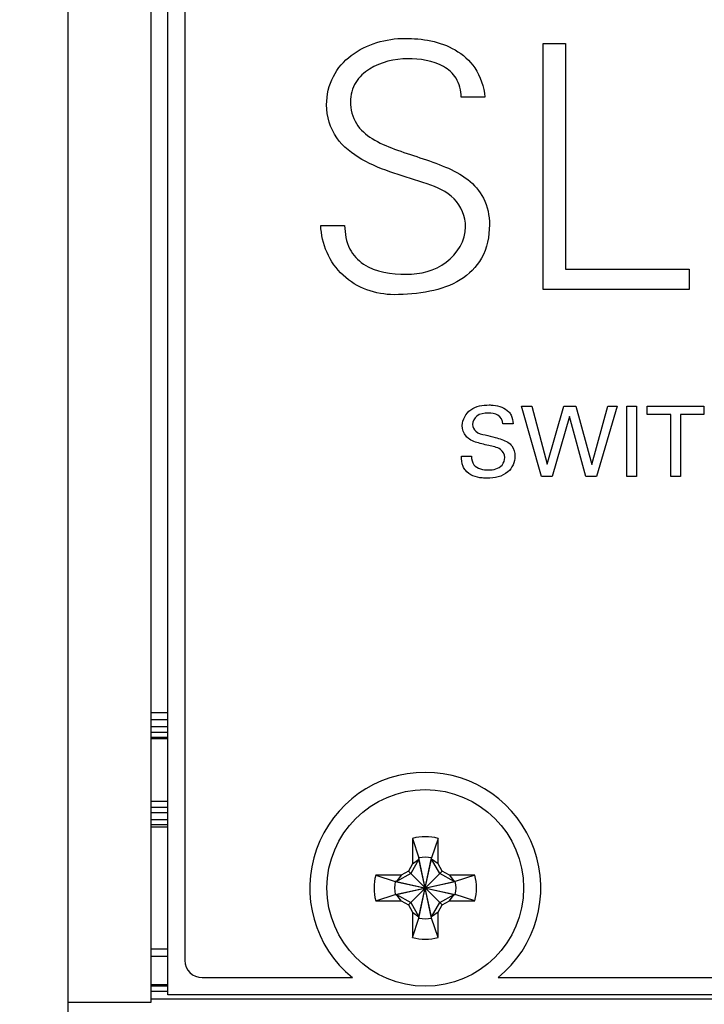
# Model space of a CAD drawing. Header units: inches. Extents: x 0 to 34, y 0 to 22.
# Tile 6 of 88: x 8.832 to 9.223, y 4.591 to 5.152. Entities that reach past the tile are written whole.
import ezdxf

# ---------------------------------------------------------------- set-up
doc = ezdxf.new("R2010")
doc.units = ezdxf.units.IN
doc.header["$LTSCALE"] = 1.87
doc.header["$MEASUREMENT"] = 0
doc.layers.get('0').update_dxf_attribs({"linetype": 'CONTINUOUS'})
doc.layers.add('02___PRT_ALL_AXES', color=7, linetype='CONTINUOUS')
doc.layers.add('DIMENSIONS', color=7, linetype='CONTINUOUS')
doc.styles.get("Standard").update_dxf_attribs({"font": 'txt', "width": 0.8})
doc.dimstyles.new('DIMSTYLE_1', dxfattribs={"dimtxt": 0.125, "dimasz": 0.18, "dimexe": 0.125, "dimexo": 0.0625, "dimgap": 0.0625, "dimtad": 0, "dimtih": 1, "dimtoh": 1, "dimlfac": 2, "dimdsep": 46, "dimtxsty": 'STANDARD', "dimblk": '_FILLED', "dimblk1": '_FILLED', "dimblk2": '_FILLED', "dimcen": 0.09, "dimadec": 0, "dimazin": 0, "dimtp": 0.001, "dimtm": 0.001, "dimtfac": 1, "dimtofl": 0, "dimtmove": 0, "dimatfit": 3, "dimldrblk": '_FILLED', "dimfxl": 1, "dimtolj": 1, "dimarcsym": 0})

# ---------------------------------------------------------------- blocks, each defined once
blk = doc.blocks.new('_FILLED')
at = {"color": 0, "linetype": 'BYBLOCK'}
blk.add_solid([(0, 0), (-1, 0.1736111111), (-1, -0.1736111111)], dxfattribs=at)
blk = doc.blocks.new('*D5')
at = {"layer": 'DIMENSIONS', "color": 2, "linetype": 'CONTINUOUS'}
for p, q in [((8.5354799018, 4.5728734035), (8.5354799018, 2.3538782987)), ((8.3622515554, 4.0777956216), (8.3622515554, 2.3538782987)), ((8.3622515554, 2.4788782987), (7.9873525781, 2.4788782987)), ((8.5354799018, 2.4788782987), (8.8954799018, 2.4788782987))]:
    blk.add_line(p, q, dxfattribs=at)
at = {"layer": 'DIMENSIONS', "color": 2, "linetype": 'CONTINUOUS', "xscale": 0.18, "yscale": 0.18, "zscale": 0.18}
blk.add_blockref('_FILLED', (8.3622515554, 2.4788782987), dxfattribs=at)
at = {"layer": 'DIMENSIONS', "color": 2, "linetype": 'CONTINUOUS', "xscale": 0.18, "yscale": 0.18, "zscale": 0.18, "rotation": 180}
blk.add_blockref('_FILLED', (8.5354799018, 2.4788782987), dxfattribs=at)
at = {"layer": 'DIMENSIONS', "color": 2, "linetype": 'CONTINUOUS', "insert": (7.9248525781, 2.5413782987), "char_height": 0.125, "width": 1.025, "attachment_point": 3, "line_spacing_factor": 0.9}
blk.add_mtext('8.8{\\Ftxt.shx;\\W1.000000;\\H0.125000; }[.346]', dxfattribs=at)
blk = doc.blocks.new('*D6')
at = {"layer": 'DIMENSIONS', "color": 2, "linetype": 'CONTINUOUS'}
for p, q in [((8.5354799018, 4.5728734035), (8.5354799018, 3.1038782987)), ((17.6890232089, 4.5728734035), (17.6890232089, 3.1038782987)), ((8.5354799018, 3.2288782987), (12.4372515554, 3.2288782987)), ((17.6890232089, 3.2288782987), (13.7872515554, 3.2288782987))]:
    blk.add_line(p, q, dxfattribs=at)
at = {"layer": 'DIMENSIONS', "color": 2, "linetype": 'CONTINUOUS', "xscale": 0.18, "yscale": 0.18, "zscale": 0.18, "rotation": 180}
blk.add_blockref('_FILLED', (8.5354799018, 3.2288782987), dxfattribs=at)
at = {"layer": 'DIMENSIONS', "color": 2, "linetype": 'CONTINUOUS', "xscale": 0.18, "yscale": 0.18, "zscale": 0.18}
blk.add_blockref('_FILLED', (17.6890232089, 3.2288782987), dxfattribs=at)
at = {"layer": 'DIMENSIONS', "color": 2, "linetype": 'CONTINUOUS', "insert": (13.1122515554, 3.2913782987), "char_height": 0.125, "width": 1.225, "attachment_point": 2, "line_spacing_factor": 0.9}
blk.add_mtext('465{\\Ftxt.shx;\\W1.000000;\\H0.125000; }[18.307]', dxfattribs=at)

msp = doc.modelspace()

# ---------------------------------------------------------------- linework, layer by layer
at = {"color": 7, "linetype": 'CONTINUOUS'}
for p, q in [((8.8592987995, 4.1206105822), (8.8592987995, 8.4798625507)), ((8.906542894, 8.0087995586), (8.906542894, 4.5916735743)), ((8.9161885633, 4.596004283), (8.9161885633, 8.0044688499)), ((8.9260310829, 7.9847838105), (8.9260310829, 4.6156893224)), ((8.9161885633, 4.7569294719), (8.906542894, 4.7569294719)), ((8.9161885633, 4.752992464), (8.906542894, 4.752992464)), ((8.906542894, 4.7490554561), (8.9161885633, 4.7490554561)), ((8.9161885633, 4.7457650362), (8.906542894, 4.7457650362)), ((8.906542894, 4.7429813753), (8.9161885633, 4.7429813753)), ((8.9161885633, 4.7421656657), (8.906542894, 4.7421656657)), ((8.9161885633, 4.7063275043), (8.906542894, 4.7063270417)), ((8.9161885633, 4.7063223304), (8.906542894, 4.7063227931)), ((8.906542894, 4.7031333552), (8.9161885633, 4.7031333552)), ((8.9161885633, 4.6998428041), (8.906542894, 4.6998428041)), ((8.9161885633, 4.6959057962), (8.906542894, 4.6959057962)), ((8.9161885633, 4.6931220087), (8.906542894, 4.6931220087)), ((8.906542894, 4.6919688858), (8.9161885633, 4.6919688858)), ((9.0559523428, 4.6853382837), (9.0595940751, 4.6741850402)), ((9.0559523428, 4.6853382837), (9.0559523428, 4.6707713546)), ((9.0705192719, 4.6853382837), (9.0668775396, 4.6741850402)), ((9.0705192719, 4.6707713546), (9.0705192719, 4.6853382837)), ((9.0668775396, 4.6398707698), (9.0595940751, 4.6741850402)), ((9.0595940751, 4.6741850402), (9.0595940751, 4.6734566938)), ((9.0595940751, 4.6398707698), (9.0668775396, 4.6741850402)), ((9.0668775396, 4.6734566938), (9.0668775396, 4.6741850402)), ((9.0559523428, 4.6707713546), (9.0535878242, 4.6666758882)), ((9.0595940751, 4.6734566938), (9.0549136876, 4.6653500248)), ((9.0559523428, 4.6707713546), (9.0595940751, 4.6734566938)), ((9.0668775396, 4.6405991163), (9.0595940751, 4.6734566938)), ((9.0595940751, 4.6405991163), (9.0668775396, 4.6734566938)), ((9.0715579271, 4.6653500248), (9.0668775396, 4.6734566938)), ((9.0705192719, 4.6707713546), (9.0668775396, 4.6734566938)), ((9.0728837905, 4.6666758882), (9.0705192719, 4.6707713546)), ((9.0349254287, 4.6643113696), (9.0460786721, 4.6606696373)), ((9.0494923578, 4.6643113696), (9.0349254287, 4.6643113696)), ((9.0549136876, 4.6653500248), (9.0468070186, 4.6606696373)), ((9.0494923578, 4.6643113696), (9.0468070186, 4.6606696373)), ((9.0535878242, 4.6666758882), (9.0494923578, 4.6643113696)), ((9.0535878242, 4.6666758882), (9.0728837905, 4.6473799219)), ((9.0535878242, 4.6473799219), (9.0728837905, 4.6666758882)), ((9.0796645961, 4.6606696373), (9.0715579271, 4.6653500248)), ((9.0769792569, 4.6643113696), (9.0728837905, 4.6666758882)), ((9.0769792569, 4.6643113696), (9.0796645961, 4.6606696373)), ((9.091546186, 4.6643113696), (9.0769792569, 4.6643113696)), ((9.091546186, 4.6643113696), (9.0803929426, 4.6606696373)), ((9.0460786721, 4.6606696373), (9.0803929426, 4.6533861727)), ((9.0468070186, 4.6606696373), (9.0460786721, 4.6606696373)), ((9.0460786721, 4.6533861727), (9.0803929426, 4.6606696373)), ((9.0468070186, 4.6606696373), (9.0796645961, 4.6533861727)), ((9.0468070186, 4.6533861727), (9.0796645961, 4.6606696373)), ((9.0803929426, 4.6606696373), (9.0796645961, 4.6606696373)), ((9.0349254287, 4.6497444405), (9.0460786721, 4.6533861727)), ((9.0460786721, 4.6533861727), (9.0468070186, 4.6533861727)), ((9.0494923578, 4.6497444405), (9.0468070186, 4.6533861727)), ((9.0468070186, 4.6533861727), (9.0549136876, 4.6487057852)), ((9.0715579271, 4.6487057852), (9.0796645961, 4.6533861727)), ((9.0769792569, 4.6497444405), (9.0796645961, 4.6533861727)), ((9.0796645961, 4.6533861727), (9.0803929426, 4.6533861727)), ((9.091546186, 4.6497444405), (9.0803929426, 4.6533861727)), ((9.0349254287, 4.6497444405), (9.0494923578, 4.6497444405)), ((9.0494923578, 4.6497444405), (9.0535878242, 4.6473799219)), ((9.0535878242, 4.6473799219), (9.0559523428, 4.6432844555)), ((9.0549136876, 4.6487057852), (9.0595940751, 4.6405991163)), ((9.0668775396, 4.6405991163), (9.0715579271, 4.6487057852)), ((9.0705192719, 4.6432844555), (9.0728837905, 4.6473799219)), ((9.0728837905, 4.6473799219), (9.0769792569, 4.6497444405)), ((9.0769792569, 4.6497444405), (9.091546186, 4.6497444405)), ((9.0559523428, 4.6432844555), (9.0559523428, 4.6287175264)), ((9.0559523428, 4.6432844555), (9.0595940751, 4.6405991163)), ((9.0595940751, 4.6405991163), (9.0595940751, 4.6398707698)), ((9.0705192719, 4.6432844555), (9.0668775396, 4.6405991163)), ((9.0668775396, 4.6398707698), (9.0668775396, 4.6405991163)), ((9.0705192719, 4.6287175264), (9.0705192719, 4.6432844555)), ((9.0559523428, 4.6287175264), (9.0595940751, 4.6398707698)), ((9.0705192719, 4.6287175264), (9.0668775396, 4.6398707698)), ((8.9161885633, 4.6220869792), (8.906542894, 4.6220869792)), ((8.906542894, 4.6181499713), (8.9161885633, 4.6181499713)), ((8.9161888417, 4.6018088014), (8.906542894, 4.601809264)), ((8.9161883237, 4.6009986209), (8.906542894, 4.6009981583)), ((8.906542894, 4.5982121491), (8.9161885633, 4.5982121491)), ((10.1102830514, 4.596004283), (8.9161885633, 4.596004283)), ((8.906542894, 4.5916735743), (8.8592987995, 4.5916735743)), ((17.3179602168, 4.5935436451), (8.906542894, 4.5935436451))]:
    msp.add_line(p, q, dxfattribs=at)
at = {"color": 40, "linetype": 'CONTINUOUS'}
for p, q in [((9.1305762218, 4.9984474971), (9.1305762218, 5.1388349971)), ((9.1305762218, 5.1388349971), (9.1432137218, 5.1388349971)), ((9.1432137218, 5.1388349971), (9.1432137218, 5.0101120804)), ((9.0973255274, 5.1083106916), (9.0837144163, 5.1083106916)), ((9.0036060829, 5.0350009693), (9.0172164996, 5.0350009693)), ((9.1432137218, 5.0101120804), (9.2137977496, 5.0101120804)), ((9.2137977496, 5.0101120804), (9.2137977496, 4.9984474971)), ((9.2137977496, 4.9984474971), (9.1305762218, 4.9984474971)), ((9.1295963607, 4.8917377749), (9.1182130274, 4.9318245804)), ((9.1182130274, 4.9318245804), (9.1241539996, 4.9318245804)), ((9.1241539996, 4.9318245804), (9.1328171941, 4.8988447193)), ((9.1328171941, 4.8988447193), (9.1423658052, 4.9318245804)), ((9.1423658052, 4.9318245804), (9.1492526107, 4.9318245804)), ((9.1492526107, 4.9318245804), (9.1583033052, 4.8985669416)), ((9.1583033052, 4.8985669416), (9.1674074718, 4.9318245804)), ((9.1728498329, 4.9318245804), (9.1609678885, 4.8917377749)), ((9.1674074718, 4.9318245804), (9.1728498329, 4.9318245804)), ((9.1782109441, 4.8917377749), (9.1782109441, 4.9318245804)), ((9.1782109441, 4.9318245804), (9.1837651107, 4.9318245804)), ((9.1837651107, 4.9318245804), (9.1837651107, 4.8917377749)), ((9.1899359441, 4.9271044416), (9.1899359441, 4.9318245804)), ((9.1899359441, 4.9318245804), (9.2223053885, 4.9318245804)), ((9.2033741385, 4.9271044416), (9.1899359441, 4.9271044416)), ((9.2033741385, 4.8917377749), (9.2033741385, 4.9271044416)), ((9.2088706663, 4.9271044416), (9.2088706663, 4.8917377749)), ((9.2223053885, 4.9271044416), (9.2088706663, 4.9271044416)), ((9.2223053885, 4.9318245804), (9.2223053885, 4.9271044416)), ((9.1133644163, 4.9218280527), (9.1075859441, 4.9218280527)), ((9.1455296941, 4.9259919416), (9.1355908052, 4.8917377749)), ((9.1548033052, 4.8917377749), (9.1455296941, 4.9259919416)), ((9.0838234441, 4.9034495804), (9.0895977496, 4.9034495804)), ((9.1355908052, 4.8917377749), (9.1295963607, 4.8917377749)), ((9.1609678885, 4.8917377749), (9.1548033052, 4.8917377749)), ((9.1837651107, 4.8917377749), (9.1782109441, 4.8917377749)), ((9.2088706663, 4.8917377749), (9.2033741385, 4.8917377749))]:
    msp.add_line(p, q, dxfattribs=at)
at = {"color": 7, "linetype": 'CONTINUOUS'}
msp.add_circle((9.0632358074, 4.657027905), 0.0561023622, dxfattribs=at)
for centre, radius, start, end in [((9.0632358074, 4.657027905), 0.0292322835, 75.5722926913, 104.4277073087), ((9.0632358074, 4.657027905), 0.0175393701, 78.0163899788, 101.9836100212), ((9.0632358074, 4.657027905), 0.0292322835, 165.5722926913, 194.4277073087), ((9.0632358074, 4.657027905), 0.0292322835, 345.5722926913, 14.4277073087), ((9.0632358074, 4.657027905), 0.0175393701, 168.0163899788, 191.9836100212), ((9.0632358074, 4.657027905), 0.0175393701, 348.0163899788, 11.9836100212), ((9.0632358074, 4.657027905), 0.0175393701, 258.0163899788, 281.9836100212), ((9.0632358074, 4.657027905), 0.0292322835, 255.5722926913, 284.4277073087), ((8.9358736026, 4.6156893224), 0.0098425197, 180, 270)]:
    msp.add_arc(centre, radius, start, end, dxfattribs=at)
at = {"color": 40, "linetype": 'CONTINUOUS'}
for points, knots in [([(9.0069123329, 5.1038349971), (9.0069123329, 5.1094067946), (9.0093985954, 5.1204642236), (9.0240919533, 5.1370396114), (9.0409030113, 5.1417509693), (9.0516338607, 5.1417509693)], [0, 0, 0, 0, 0.2589329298, 0.5013152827, 1, 1, 1, 1]), ([(9.0516338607, 5.1417509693), (9.0614186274, 5.1417509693), (9.0770248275, 5.1392754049), (9.0931916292, 5.1251395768), (9.0966538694, 5.1141477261), (9.0973255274, 5.1083106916)], [0, 0, 0, 0, 0.4721457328, 0.7164862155, 1, 1, 1, 1]), ([(9.0531866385, 5.1300870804), (9.0456642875, 5.1300870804), (9.0340341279, 5.1274909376), (9.0225627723, 5.1171071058), (9.0205227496, 5.1094047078), (9.0205227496, 5.1055843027)], [0, 0, 0, 0, 0.50214914, 0.7449715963, 1, 1, 1, 1]), ([(9.0837144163, 5.1083106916), (9.0836319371, 5.1120062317), (9.0819909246, 5.1192350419), (9.071045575, 5.1288607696), (9.0601807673, 5.1300870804), (9.0531866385, 5.1300870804)], [0, 0, 0, 0, 0.2651773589, 0.4982538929, 1, 1, 1, 1]), ([(9.0642713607, 5.0587231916), (9.0516962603, 5.0629142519), (9.0325072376, 5.0676468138), (9.0108635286, 5.0839096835), (9.0069123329, 5.0972868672), (9.0069123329, 5.1038349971)], [0, 0, 0, 0, 0.5075868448, 0.7492481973, 1, 1, 1, 1]), ([(9.0205227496, 5.1055843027), (9.0205227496, 5.1012734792), (9.0227048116, 5.0924853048), (9.0331119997, 5.0836950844), (9.0459628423, 5.0782493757), (9.0602504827, 5.0737394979), (9.0745985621, 5.0688374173), (9.0877289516, 5.0620612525), (9.0979586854, 5.0507849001), (9.0998546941, 5.0406129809), (9.0998546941, 5.0353940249)], [0, 0, 0, 0, 0.1131339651, 0.2213507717, 0.3442129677, 0.4787207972, 0.6143931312, 0.7420937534, 0.8630328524, 1, 1, 1, 1]), ([(9.0862442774, 5.0342273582), (9.0862442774, 5.0400011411), (9.0812361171, 5.0522200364), (9.0698461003, 5.0568967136), (9.0642713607, 5.0587231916)], [0, 0, 0, 0, 0.4960249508, 1, 1, 1, 1]), ([(9.0454116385, 4.9955315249), (9.0350443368, 4.9955315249), (9.0132103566, 5.0031150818), (9.0038676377, 5.0246256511), (9.0036060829, 5.0350009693)], [0, 0, 0, 0, 0.4997273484, 1, 1, 1, 1]), ([(9.0172164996, 5.0350009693), (9.0172988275, 5.030408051), (9.0187494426, 5.0216893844), (9.0306720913, 5.0086924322), (9.0440092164, 5.0071961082), (9.0524102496, 5.0071961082)], [0, 0, 0, 0, 0.2731040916, 0.5005380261, 1, 1, 1, 1]), ([(9.0998546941, 5.0353940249), (9.0998546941, 5.0288469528), (9.0974116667, 5.0160227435), (9.0834533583, 5.0025577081), (9.0653037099, 4.9965507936), (9.0522426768, 4.9955315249), (9.0454116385, 4.9955315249)], [0, 0, 0, 0, 0.2585826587, 0.4855308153, 0.7302018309, 1, 1, 1, 1]), ([(9.0524102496, 5.0071961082), (9.0603492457, 5.0071961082), (9.076735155, 5.0108043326), (9.0862442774, 5.0265516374), (9.0862442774, 5.0342273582)], [0, 0, 0, 0, 0.5084303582, 1, 1, 1, 1]), ([(9.0843789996, 4.9208856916), (9.0843789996, 4.9242629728), (9.0885443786, 4.9314625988), (9.0960371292, 4.9326044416), (9.0996484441, 4.9326044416)], [0, 0, 0, 0, 0.4832560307, 1, 1, 1, 1]), ([(9.0996484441, 4.9326044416), (9.1004603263, 4.9326044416), (9.1044416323, 4.9324181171), (9.1087452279, 4.9310187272), (9.1109192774, 4.9286572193)], [0, 0, 0, 0, 0.2018732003, 1, 1, 1, 1]), ([(9.0991498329, 4.9279384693), (9.0968981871, 4.9279384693), (9.0924503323, 4.9274032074), (9.0902658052, 4.9232088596), (9.0902658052, 4.9214412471)], [0, 0, 0, 0, 0.5602142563, 1, 1, 1, 1]), ([(9.1075859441, 4.9218280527), (9.1074819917, 4.9237220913), (9.1052023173, 4.9276940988), (9.1010552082, 4.9279384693), (9.0991498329, 4.9279384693)], [0, 0, 0, 0, 0.4988840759, 1, 1, 1, 1]), ([(9.1109192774, 4.9286572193), (9.111429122, 4.9280966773), (9.112882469, 4.9260648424), (9.1132501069, 4.9235229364), (9.1133644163, 4.9218280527)], [0, 0, 0, 0, 0.3084626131, 1, 1, 1, 1]), ([(9.0902658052, 4.9214412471), (9.0902658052, 4.9200233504), (9.0919587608, 4.9164939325), (9.0955938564, 4.9159514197), (9.0974817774, 4.9155009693)], [0, 0, 0, 0, 0.4221423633, 1, 1, 1, 1]), ([(9.0885428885, 4.913005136), (9.0877950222, 4.913511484), (9.0854293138, 4.9155005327), (9.0843789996, 4.9187353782), (9.0843789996, 4.9208856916)], [0, 0, 0, 0, 0.2957804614, 1, 1, 1, 1]), ([(9.0994241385, 4.9094516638), (9.0980938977, 4.9097780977), (9.0944172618, 4.910707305), (9.0905732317, 4.9116314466), (9.0885428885, 4.913005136)], [0, 0, 0, 0, 0.3584591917, 1, 1, 1, 1]), ([(9.0974817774, 4.9155009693), (9.0993901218, 4.9150131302), (9.1037558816, 4.9138935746), (9.1082784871, 4.9127088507), (9.1104206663, 4.9112822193)], [0, 0, 0, 0, 0.433526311, 1, 1, 1, 1]), ([(9.1104206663, 4.9112822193), (9.1112564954, 4.9107322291), (9.1135851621, 4.9086187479), (9.1144185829, 4.9053585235), (9.1144185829, 4.9032870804)], [0, 0, 0, 0, 0.3257005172, 1, 1, 1, 1]), ([(9.1086442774, 4.9026766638), (9.1086442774, 4.9044088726), (9.1060579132, 4.908539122), (9.1017122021, 4.9088845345), (9.0994241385, 4.9094516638)], [0, 0, 0, 0, 0.4235736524, 1, 1, 1, 1]), ([(9.0861560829, 4.8953454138), (9.085625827, 4.8960304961), (9.0841388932, 4.8985092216), (9.0838234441, 4.9014647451), (9.0838234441, 4.9034495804)], [0, 0, 0, 0, 0.3038485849, 1, 1, 1, 1]), ([(9.0895977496, 4.9034495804), (9.0896676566, 4.9017153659), (9.0905597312, 4.896558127), (9.0963416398, 4.8955086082), (9.0992581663, 4.8955086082)], [0, 0, 0, 0, 0.3730797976, 1, 1, 1, 1]), ([(9.1144185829, 4.9032870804), (9.1144185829, 4.900022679), (9.1108602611, 4.8922559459), (9.1026925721, 4.8907947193), (9.0985935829, 4.8907947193)], [0, 0, 0, 0, 0.4433285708, 1, 1, 1, 1]), ([(9.0992581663, 4.8955086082), (9.1020294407, 4.8955086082), (9.1070569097, 4.896605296), (9.1086442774, 4.9011400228), (9.1086442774, 4.9026766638)], [0, 0, 0, 0, 0.6432982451, 1, 1, 1, 1]), ([(9.0985935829, 4.8907947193), (9.0976633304, 4.8907947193), (9.0932594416, 4.8909897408), (9.0883315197, 4.892556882), (9.0861560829, 4.8953454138)], [0, 0, 0, 0, 0.2082509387, 1, 1, 1, 1])]:
    msp.add_open_spline(points, degree=3, knots=knots, dxfattribs=at)
at = {"layer": '02___PRT_ALL_AXES', "color": 7, "linetype": 'CONTINUOUS'}
for p, q in [((8.9358736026, 4.6058468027), (9.0216518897, 4.6058468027)), ((9.104819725, 4.6058468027), (9.9216518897, 4.6058468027))]:
    msp.add_line(p, q, dxfattribs=at)
msp.add_arc((9.0632358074, 4.657027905), 0.0659448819, 309.0933679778, 230.9066320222, dxfattribs=at)

# ---------------------------------------------------------------- dimensions: what is measured, and where the dimension line sits
at = {"layer": 'DIMENSIONS', "color": 2, "linetype": 'CONTINUOUS'}
for base, p1, p2, picture, middle in [((8.5354799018, 2.4788782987), (8.3622515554, 4.1402956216), (8.5354799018, 4.6353734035), '*D5', (7.4123525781, 2.4788782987)), ((17.6890232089, 3.2288782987), (8.5354799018, 4.6353734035), (17.6890232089, 4.6353734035), '*D6', (13.1122515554, 3.2288782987))]:
    dim = msp.add_linear_dim(base=base, p1=p1, p2=p2, dimstyle='DIMSTYLE_1', dxfattribs=at)
    dim.commit()
    dim.dimension.update_dxf_attribs({"geometry": picture, "text_midpoint": middle, "dimtype": 160})

doc.saveas('drawing.dxf')
